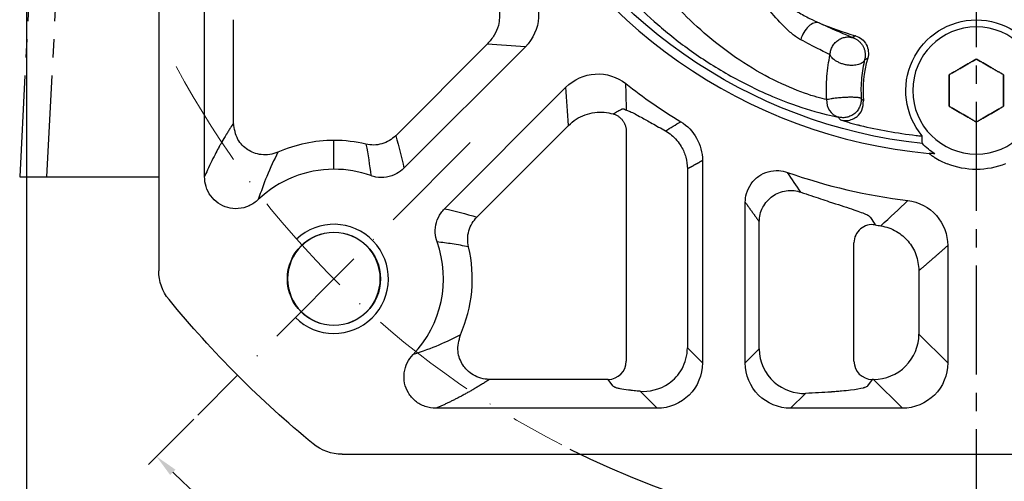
# Model space of a CAD drawing. Header units: millimetres. Extents: x 0 to 1136, y 0 to 802.
# Tile 3 of 19: x 67 to 175, y 384 to 435. Entities that reach past the tile are written whole.
import ezdxf

# ---------------------------------------------------------------- set-up
doc = ezdxf.new("R2010")
doc.units = ezdxf.units.MM
doc.linetypes.add('ACAD_ISO10W100', pattern=[18, 12, -3, 0, -3])
doc.linetypes.add('点画线', pattern=[18, 12, -2, 2, -2])
for name, color, linetype in [('6文字层', 3, 'Continuous'), ('7中心线层', 7, '点画线'), ('标注线', 7, 'Continuous')]:
    doc.layers.add(name, color=color, linetype=linetype)
for name, color, linetype, lineweight in [('中心线层', 7, 'ACAD_ISO10W100', 0), ('图框_外框线', 7, 'Continuous', 18), ('尺寸线', 7, 'Continuous', 25), ('粗实线', 7, 'Continuous', 40), ('细实线', 211, 'Continuous', 18)]:
    doc.layers.add(name, color=color, linetype=linetype, lineweight=lineweight)
doc.styles.add('工程字', font='gbenor.shx', dxfattribs={"bigfont": 'gbcbig.shx'})
doc.dimstyles.new('DIMSTYLE_17', dxfattribs={"dimtxt": 8, "dimasz": 12, "dimexe": 0.18, "dimexo": 1, "dimgap": 1, "dimtad": 1, "dimtih": 1, "dimtoh": 1, "dimdec": 3, "dimdsep": 46, "dimtxsty": 'Standard', "dimblk": '_FILLED', "dimblk1": '_FILLED', "dimblk2": '_FILLED', "dimcen": 0.09, "dimadec": 0, "dimazin": 0, "dimtol": 1, "dimtp": 0.1, "dimtm": 0.1, "dimtfac": 0.7, "dimtdec": 3, "dimtofl": 0, "dimtmove": 0, "dimatfit": 3, "dimldrblk": '_FILLED', "dimfxl": 1, "dimtolj": 1, "dimarcsym": 0})
doc.dimstyles.new('ISO-25', dxfattribs={"dimtxt": 2.5, "dimasz": 2.5, "dimexe": 1.25, "dimexo": 0.625, "dimtad": 1, "dimtxsty": 'Standard', "dimcen": 2.5, "dimadec": 0, "dimazin": 0, "dimtfac": 1, "dimtmove": 0, "dimatfit": 3, "dimfxl": 1, "dimarcsym": 0})
doc.dimstyles.new('ISO-25-1', dxfattribs={"dimtxt": 11, "dimasz": 5, "dimexe": 1.25, "dimexo": 1, "dimgap": 2, "dimtad": 1, "dimtoh": 1, "dimtxsty": '工程字', "dimcen": 2, "dimadec": 0, "dimazin": 0, "dimtfac": 1, "dimtmove": 0, "dimatfit": 3, "dimfxl": 1, "dimarcsym": 0})

# ---------------------------------------------------------------- blocks, each defined once
blk = doc.blocks.new('*D101')
at = {"layer": '6文字层', "color": 0, "lineweight": -2}
for p, q in [((172.11, 474.9), (172.11, 478.9)), ((170.11, 476.9), (174.11, 476.9)), ((212.84, 343.12), (202.69, 376.45)), ((235.66, 343.12), (212.84, 343.12))]:
    blk.add_line(p, q, dxfattribs=at)
blk.add_arc((172.11, 476.9), 100, 243.4233, 287.6487, dxfattribs=at)
at = {"layer": '6文字层', "color": 0}
blk.add_solid([(203.49, 376.7), (201.89, 376.21), (201.23, 381.24)], dxfattribs=at)
at = {"layer": 'Defpoints', "color": 0}
for p in [(142.99, 572.57), (201.23, 381.24)]:
    blk.add_point(p, dxfattribs=at)
at = {"layer": '6文字层', "color": 0, "insert": (227.22, 347.87), "char_height": 7.5, "attachment_point": 5, "style": '工程字'}
blk.add_mtext('∅200', dxfattribs=at)
blk = doc.blocks.new('*D102')
at = {"layer": '6文字层', "color": 0, "lineweight": -2}
for p, q in [((85.97, 390.76), (80.99, 385.78)), ((172.11, 377.03), (172.11, 348.04))]:
    blk.add_line(p, q, dxfattribs=at)
blk.add_arc((172.11, 476.9), 127.61, 226.1225, 268.8775, dxfattribs=at)
at = {"layer": '6文字层', "color": 0}
for points in [[(83.95, 385.21), (83.37, 384.62), (81.87, 386.66)], [(169.61, 348.9), (169.61, 349.73), (172.11, 349.29)]]:
    blk.add_solid(points, dxfattribs=at)
at = {"layer": 'Defpoints', "color": 0}
for p in [(172.11, 576.15), (116.39, 421.18), (86.41, 391.2), (172.11, 377.65), (108.3, 366.38)]:
    blk.add_point(p, dxfattribs=at)
at = {"layer": '6文字层', "color": 0, "insert": (125.09, 363.39), "char_height": 7.5, "attachment_point": 5, "rotation": 337.5}
blk.add_mtext('45%%d', dxfattribs=at)
blk = doc.blocks.new('_FILLED')
at = {"color": 0, "linetype": 'ByBlock'}
blk.add_solid([(0, 0), (-1, 0.133), (-1, -0.133)], dxfattribs=at)
blk = doc.blocks.new('*D103')
at = {"layer": '6文字层', "color": 0, "lineweight": -2}
for p, q in [((282.04, 576.57), (261.75, 558.18)), ((307.02, 576.57), (282.04, 576.57)), ((172.02, 476.9), (172.2, 476.9)), ((172.11, 476.81), (172.11, 476.99))]:
    blk.add_line(p, q, dxfattribs=at)
at = {"layer": 'Defpoints', "color": 0}
for p in [(257.31, 554.15), (86.91, 399.66)]:
    blk.add_point(p, dxfattribs=at)
at = {"layer": '6文字层', "color": 0, "lineweight": -2, "xscale": 6, "yscale": 6, "zscale": 6, "rotation": 222.1976206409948}
blk.add_blockref('_FILLED', (257.31, 554.15), dxfattribs=at)
at = {"layer": '6文字层', "color": 0, "lineweight": 25, "insert": (295.42, 582.72), "char_height": 7.5, "attachment_point": 5, "style": '工程字'}
blk.add_mtext('\\A1;\\A1;{\\H1.375x;∅230}', dxfattribs=at)

msp = doc.modelspace()

# ---------------------------------------------------------------- linework, layer by layer
at = {"layer": '7中心线层'}
for p, q in [((172.1101, 377.653), (172.1101, 576.1485)), ((72.9213, 536.4021), (66.8118, 417.3994)), ((75.8867, 536.4021), (69.7772, 417.3994))]:
    msp.add_line(p, q, dxfattribs=at)
at = {"layer": '中心线层', "color": 0, "lineweight": 15}
msp.add_line((116.3874, 421.178), (86.4115, 391.2021), dxfattribs=at)
msp.add_arc((172.1101, 476.9008), 100, 208.275507, 242.850362, dxfattribs=at)
at = {"layer": '图框_外框线', "color": 3, "lineweight": 25}
msp.add_lwpolyline([(67.5431, 13.5086), (1121.2159, 13.5086), (1121.2159, 788.9037), (67.5431, 788.9037)], close=True, dxfattribs=at)
at = {"layer": '尺寸线'}
for p, q in [((87.1658, 417.4294), (87.1658, 436.8654)), ((90.3365, 423.3082), (90.3365, 434.6908)), ((118.2796, 432.0141), (108.1972, 421.9316)), ((122.4679, 431.7184), (109.1083, 418.3588)), ((113.5681, 413.899), (126.9277, 427.2586)), ((117.141, 412.9879), (127.2234, 423.0703)), ((133.5805, 422.4182), (133.5805, 397.1223)), ((101.3994, 418.2458), (101.3994, 421.4165)), ((141.9625, 419.2151), (141.9625, 396.9443)), ((140.304, 418.2908), (140.304, 398.6028)), ((146.6754, 396.9443), (146.6754, 414.6053)), ((148.2106, 398.4796), (148.2106, 412.4733)), ((158.6397, 397.1223), (158.6397, 410.1582)), ((168.959, 409.8494), (168.959, 396.9443)), ((165.7883, 407.0968), (165.7883, 400.115)), ((165.7883, 400.115), (168.959, 396.9443)), ((140.304, 398.6028), (141.9625, 396.9443)), ((146.6754, 396.9443), (148.2106, 398.4796)), ((131.5833, 395.1271), (118.5176, 395.1271)), ((132.1102, 394.4241), (131.5833, 395.1271)), ((160.6369, 395.1271), (160.11, 394.4241)), ((160.8005, 395.1271), (160.6369, 395.1271)), ((163.9712, 391.9565), (160.8005, 395.1271)), ((136.9747, 391.9565), (135.1087, 393.8224)), ((153.2944, 393.5876), (151.6632, 391.9565)), ((136.9747, 391.9565), (112.6384, 391.9565)), ((163.9712, 391.9565), (151.6632, 391.9565))]:
    msp.add_line(p, q, dxfattribs=at)
at = {"layer": '尺寸线', "extrusion": (0, 0, -1)}
for centre, radius, start, end in [((-172.1101, 476.9008), 56.1495, 276.074013, 333.925981), ((-172.1101, 426.9008), 7.7689, 320.030892, 90), ((-172.1101, 426.9008), 7.7689, 90, 219.969103), ((-172.1101, 426.9008), 8.327, 303.198608, 315.520882)]:
    msp.add_arc(centre, radius, start, end, dxfattribs=at)
at = {"layer": '尺寸线'}
for centre, radius, start, end in [((172.1101, 476.9008), 45.9459, 247.866697, 253.174509), ((172.1101, 426.9008), 12.4759, 163.505729, 185.168534), ((172.1101, 476.9008), 62.5557, 231.922965, 238.655052), ((172.1101, 476.9008), 55.3372, 256.618356, 263.116866), ((101.3994, 406.1901), 15.2264, 90, 113.860061), ((101.3994, 406.1901), 15.2264, 76.627919, 90), ((101.3994, 406.1901), 12.0557, 90, 133.706872), ((101.3994, 406.1901), 12.0557, 70.303179, 90), ((172.1101, 476.9008), 62.5557, 250.595478, 263.079123), ((172.1101, 476.9008), 65.7264, 260.246095, 260.796965), ((101.3994, 406.1901), 5.1, 90, 270), ((101.3994, 406.1901), 5.1, 270, 90), ((101.3994, 406.1901), 12.0557, 316.295697, 19.696814), ((101.3994, 406.1901), 15.2264, 336.139919, 13.372071)]:
    msp.add_arc(centre, radius, start, end, dxfattribs=at)
for centre, major_axis, ratio, start_param, end_param in [((154.0469, 432.4905), (0.8256, 1.8216), 0.59926623, 0.06542167, 1.83600601), ((157.441, 425.9079), (0.3363, 1.9715), 0.90413139, 1.72383658, 3.01879061), ((160.6369, 410.1582), (1.6727, 1.0963), 0.99546089, 0.82265619, 2.55933382), ((131.5833, 397.1223), (1.6004, 1.1995), 0.99620356, 4.07105403, 5.63819958), ((160.6369, 397.1223), (1.6004, -1.1995), 0.99620356, 3.78657838, 5.35372393)]:
    msp.add_ellipse(centre, major_axis=major_axis, ratio=ratio, start_param=start_param, end_param=end_param, dxfattribs=at)
for points, knots in [([(155.6281, 425.9079), (155.0393, 426.0275), (154.1919, 426.2577), (152.1714, 426.9771), (150.9944, 427.4706), (148.5622, 428.6917), (147.2905, 429.4282), (144.8517, 431.0494), (143.6645, 431.9459), (141.4781, 433.791), (140.4595, 434.7555), (138.6638, 436.6242), (137.8613, 437.5554), (136.5713, 439.1908), (136.0681, 439.914), (135.7324, 440.4869), (135.6778, 440.5911), (135.6454, 440.6683)], [0, 0, 0, 0, 0.13723004, 0.13723004, 0.27446008, 0.27446008, 0.41169012, 0.41169012, 0.54892015, 0.54892015, 0.68615019, 0.68615019, 0.82338023, 0.82338023, 0.96061027, 0.96061027, 1, 1, 1, 1]), ([(146.1101, 440.2366), (146.9469, 439.5266), (148.2951, 438.3827), (150.438, 436.8253), (152.1469, 435.7163), (153.6699, 434.8555), (154.4522, 434.4989), (154.7994, 434.3406)], [0, 0, 0, 0, 0.3103448, 0.50002332, 0.75013893, 0.8891038, 1, 1, 1, 1]), ([(152.7768, 432.4905), (152.6223, 432.5808), (152.3023, 432.7679), (151.6746, 433.2477), (150.6124, 434.2346), (149.1828, 435.87), (147.5829, 437.9947), (146.6013, 439.489), (146.1101, 440.2366)], [0, 0, 0, 0, 0.06067956, 0.1256159, 0.25082118, 0.49978375, 0.74972479, 1, 1, 1, 1]), ([(132.3666, 439.3719), (132.226, 439.4643), (132.1545, 439.4831), (132.1521, 439.3655), (132.2381, 439.2096), (132.7249, 438.52), (133.3485, 437.7715), (134.9453, 436.0782), (135.9379, 435.1135), (138.1579, 433.1774), (139.4166, 432.1779), (142.1178, 430.2653), (143.5843, 429.3357), (146.5961, 427.6539), (148.1664, 426.8895), (151.1693, 425.6207), (152.6223, 425.1073), (155.1164, 424.3569), (156.1624, 424.1155), (156.8889, 423.9885)], [0, 0, 0, 0, 0.05662819, 0.05662819, 0.11951965, 0.11951965, 0.24530255, 0.24530255, 0.37108546, 0.37108546, 0.49686837, 0.49686837, 0.62265128, 0.62265128, 0.74843418, 0.74843418, 0.87421709, 0.87421709, 1, 1, 1, 1]), ([(116.1801, 438.5825), (116.4818, 438.5584), (117.0742, 438.5112), (117.875, 438.1709), (118.5177, 437.7085), (119.1896, 436.9573), (119.7717, 435.706), (119.5999, 434.6204), (119.5095, 434.0489)], [0, 0, 0, 0, 0.13920522, 0.27341385, 0.39593505, 0.5019763, 0.73779974, 1, 1, 1, 1]), ([(122.8673, 438.3214), (123.6176, 437.3633), (123.9976, 436.1514), (123.8522, 433.7385), (123.3282, 432.579), (122.4679, 431.7184)], [0, 0, 0, 0, 0.5, 0.5, 1, 1, 1, 1]), ([(119.5095, 434.0489), (119.3719, 433.686), (119.0864, 432.9331), (118.555, 432.3277), (118.2796, 432.0141)], [0, 0, 0, 0, 0.48196769, 1, 1, 1, 1]), ([(154.7994, 434.3406), (155.1974, 434.1619), (155.9955, 433.8038), (157.0031, 433.3709), (157.8644, 433.0026), (158.2686, 432.8188), (158.4702, 432.7271)], [0, 0, 0, 0, 0.25001996, 0.50131421, 0.75128651, 1, 1, 1, 1]), ([(155.9975, 430.8188), (155.8197, 430.9139), (155.4608, 431.1059), (154.7053, 431.4892), (153.8175, 431.9383), (153.1237, 432.3064), (152.7768, 432.4905)], [0, 0, 0, 0, 0.24522029, 0.49508215, 0.7475037, 1, 1, 1, 1]), ([(158.8107, 432.9217), (159.3105, 432.7713), (159.7461, 432.4158), (160.239, 431.501), (160.2965, 430.9432), (160.1476, 430.4429)], [0, 0, 0, 0, 0.5, 0.5, 1, 1, 1, 1]), ([(155.627, 425.9079), (155.6127, 426.3355), (155.5844, 427.1847), (155.6498, 428.4584), (155.7864, 429.6943), (155.9275, 430.4459), (155.9975, 430.8188)], [0, 0, 0, 0, 0.25209236, 0.50073098, 0.75228368, 1, 1, 1, 1]), ([(159.8065, 430.2886), (159.7392, 429.9796), (159.6052, 429.3638), (159.4631, 428.2951), (159.3918, 427.1725), (159.4197, 426.4202), (159.4337, 426.0428)], [0, 0, 0, 0, 0.25089741, 0.50012556, 0.74924052, 1, 1, 1, 1]), ([(126.9277, 427.2586), (127.7883, 428.1189), (128.9455, 428.6422), (131.3584, 428.7887), (132.5727, 428.4082), (133.5307, 427.658)], [0, 0, 0, 0, 0.5, 0.5, 1, 1, 1, 1]), ([(132.1388, 424.3319), (132.3045, 424.4395), (132.6135, 424.6403), (132.922, 424.7794), (133.0651, 424.8438)], [0, 0, 0, 0, 0.53617405, 1, 1, 1, 1]), ([(133.0651, 424.8438), (133.0943, 424.8759), (133.1516, 424.939), (133.4654, 424.8117), (133.6195, 424.7492)], [0, 0, 0, 0, 0.50876815, 1, 1, 1, 1]), ([(157.1556, 423.6741), (157.3878, 423.6331), (157.8387, 423.5535), (158.4783, 423.7219), (159.0802, 424.0895), (159.6262, 424.7724), (159.6644, 425.4248), (159.6849, 425.7769)], [0, 0, 0, 0, 0.18232579, 0.35410361, 0.50108323, 0.73068955, 1, 1, 1, 1]), ([(127.2234, 423.0703), (127.4941, 423.3083), (128.0405, 423.7885), (129.034, 424.2644), (130.0881, 424.521), (131.1458, 424.5574), (131.8141, 424.4056), (132.1388, 424.3319)], [0, 0, 0, 0, 0.2028058, 0.40931065, 0.61424831, 0.81254277, 1, 1, 1, 1]), ([(133.6195, 424.7492), (133.7383, 424.7038), (133.9765, 424.6128), (134.5225, 424.3381), (135.3037, 423.9168), (136.3894, 423.3067), (137.3862, 422.7507), (137.8909, 422.4693)], [0, 0, 0, 0, 0.16523648, 0.33155318, 0.50149314, 0.74763429, 1, 1, 1, 1]), ([(90.3365, 423.3082), (90.2459, 423.1692), (90.1345, 422.9971), (89.9358, 422.6845), (89.8643, 422.5712), (89.7493, 422.3866), (89.6898, 422.2907), (89.617, 422.1721), (89.5797, 422.1112), (89.5636, 422.0847), (89.5528, 422.0669), (89.5475, 422.0583), (89.3627, 421.7545), (89.2069, 421.4897), (89.0085, 421.1453), (88.9483, 421.0393), (88.8667, 420.8943), (88.8281, 420.8253), (88.7869, 420.7511), (88.7672, 420.7157), (88.759, 420.7008), (88.7536, 420.691), (88.751, 420.6863), (88.6594, 420.5202), (88.5489, 420.3169), (88.2848, 419.8144), (88.1312, 419.5154), (87.6056, 418.4408), (87.3425, 417.8426), (87.1658, 417.4294)], [0, 0, 0, 0, 0.125, 0.125, 0.1875, 0.1875, 0.21875, 0.234375, 0.2421875, 0.24609375, 0.24609375, 0.25, 0.25, 0.375, 0.375, 0.4375, 0.4375, 0.46875, 0.484375, 0.4921875, 0.49609375, 0.49609375, 0.5, 0.5, 0.625, 0.625, 0.75, 0.75, 1, 1, 1, 1]), ([(95.2403, 420.1152), (94.9401, 420.0112), (94.3474, 419.8059), (93.4249, 419.8114), (92.6063, 420.0138), (91.6684, 420.4947), (90.6235, 421.5278), (90.4373, 422.6826), (90.3365, 423.3082)], [0, 0, 0, 0, 0.13774466, 0.27201545, 0.39525311, 0.50182624, 0.73006918, 1, 1, 1, 1]), ([(157.1556, 423.6741), (157.3186, 423.6232), (157.644, 423.5215), (158.1559, 423.3669), (158.6218, 423.2359), (158.9634, 423.1489), (159.1376, 423.1057), (159.2217, 423.0855), (159.2682, 423.0741), (159.2912, 423.0691), (159.3026, 423.0667)], [0, 0, 0, 0, 0.2524629, 0.5041972, 0.75158195, 0.88040594, 0.94162232, 0.97128181, 0.98585646, 1, 1, 1, 1]), ([(108.1972, 421.9316), (107.9758, 421.7407), (107.5256, 421.3524), (106.6887, 421.0096), (105.7964, 420.8626), (105.2095, 420.9572), (104.9209, 421.0037)], [0, 0, 0, 0, 0.24593702, 0.50001454, 0.75408478, 1, 1, 1, 1]), ([(137.8909, 422.4693), (138.1187, 422.3213), (138.5711, 422.0277), (139.1613, 421.4382), (139.7321, 420.6423), (140.2021, 419.586), (140.2702, 418.7203), (140.304, 418.2908)], [0, 0, 0, 0, 0.17013387, 0.3377808, 0.50202863, 0.75292098, 1, 1, 1, 1]), ([(165.4782, 421.9624), (165.5807, 421.95), (165.6849, 421.9386), (165.8506, 421.9227), (165.9174, 421.917), (166.0182, 421.9098), (166.0571, 421.9076), (166.1119, 421.9058), (166.1313, 421.9058), (166.1435, 421.9068), (166.1485, 421.9087), (166.1597, 421.9026), (166.156, 421.9097)], [0, 0, 0, 0, 0.33955843, 0.33955843, 0.58034385, 0.58034385, 0.75624081, 0.75624081, 0.89660671, 0.89660671, 0.89660671, 1, 1, 1, 1]), ([(95.2403, 420.1152), (94.8161, 419.2705), (94.0461, 417.7372), (93.3721, 415.7827), (93.0694, 414.9048)], [0, 0, 0, 0, 0.55089175, 1, 1, 1, 1]), ([(109.1083, 418.3588), (108.8726, 418.1228), (108.6004, 417.9188), (107.9635, 417.5714), (107.5819, 417.4409), (106.8113, 417.3171), (106.4118, 417.3209), (106.0293, 417.3893), (105.8369, 417.4237), (105.6467, 417.4744), (105.4627, 417.5404)], [0, 0, 0, 0, 0.25429948, 0.25429948, 0.55446921, 0.55446921, 0.85193512, 0.85193512, 0.85193512, 1, 1, 1, 1]), ([(93.0692, 414.9049), (92.7751, 414.622), (92.4287, 414.3855), (91.687, 414.0476), (91.2806, 413.9415), (90.4837, 413.8805), (90.082, 413.9189), (89.3361, 414.1243), (88.9802, 414.2903), (88.3506, 414.7253), (88.0687, 415.0009), (87.6184, 415.6195), (87.4434, 415.9703), (87.22, 416.6869), (87.1645, 417.0602), (87.1658, 417.4294)], [0, 0, 0, 0, 0.1500094, 0.1500094, 0.29987907, 0.29987907, 0.44372634, 0.44372634, 0.5838217, 0.5838217, 0.72449401, 0.72449401, 0.86466604, 0.86466604, 1, 1, 1, 1]), ([(146.6754, 414.6053), (146.6747, 414.932), (146.7197, 415.2619), (146.9166, 415.9578), (147.0927, 416.3261), (147.5488, 416.9661), (147.8329, 417.2483), (148.4682, 417.695), (148.8278, 417.8662), (149.5727, 418.0768), (149.9681, 418.1191), (150.6844, 418.0765), (151.015, 418.0091), (151.3268, 417.8984)], [0, 0, 0, 0, 0.14689078, 0.14689078, 0.32604596, 0.32604596, 0.50178143, 0.50178143, 0.67657597, 0.67657597, 0.85118314, 0.85118314, 1, 1, 1, 1]), ([(148.2106, 412.4733), (148.2301, 412.7431), (148.2696, 413.292), (148.5749, 414.0723), (149.0464, 414.7598), (149.6561, 415.3004), (150.3784, 415.6914), (151.1844, 415.9043), (152.0261, 415.9308), (152.5541, 415.7938), (152.8076, 415.728)], [0, 0, 0, 0, 0.12259551, 0.24942132, 0.37663186, 0.50030565, 0.61848443, 0.75007321, 0.87999486, 1, 1, 1, 1]), ([(152.8076, 415.728), (153.1769, 415.5993), (153.9146, 415.3421), (154.9553, 414.993), (156.5777, 414.4592), (158.5159, 413.8419), (159.818, 413.3709), (160.3822, 413.0838), (160.4389, 412.9801), (160.4672, 412.9283)], [0, 0, 0, 0, 0.08345042, 0.16669945, 0.25047568, 0.49921752, 0.74856734, 0.8744375, 1, 1, 1, 1]), ([(164.5722, 414.8009), (165.776, 414.6545), (166.9224, 414.0506), (168.5059, 412.257), (168.9587, 411.0619), (168.959, 409.8494)], [0, 0, 0, 0, 0.5, 0.5, 1, 1, 1, 1]), ([(112.7497, 410.2534), (112.6372, 410.5673), (112.569, 410.9007), (112.5272, 411.6248), (112.5723, 412.0256), (112.7897, 412.7751), (112.9638, 413.1346), (113.1891, 413.4511), (113.3025, 413.6104), (113.4297, 413.7608), (113.5681, 413.899)], [0, 0, 0, 0, 0.25430005, 0.25430005, 0.55444306, 0.55444306, 0.85184666, 0.85184666, 0.85184666, 1, 1, 1, 1]), ([(116.213, 409.7116), (116.1665, 410.0002), (116.0719, 410.5871), (116.2189, 411.4794), (116.5617, 412.3163), (116.95, 412.7665), (117.141, 412.9879)], [0, 0, 0, 0, 0.24591522, 0.49998547, 0.75406299, 1, 1, 1, 1]), ([(161.5982, 412.0204), (161.8974, 411.955), (162.4915, 411.8251), (163.3068, 411.435), (164.0188, 410.9363), (164.8157, 410.1383), (165.5981, 408.8754), (165.7234, 407.7037), (165.7883, 407.0968)], [0, 0, 0, 0, 0.13074191, 0.25959256, 0.3838006, 0.50102848, 0.74151952, 1, 1, 1, 1]), ([(116.213, 409.7116), (115.6166, 409.8232), (114.4735, 410.0372), (113.3074, 410.1834), (112.7497, 410.2534)], [0, 0, 0, 0, 0.52174704, 1, 1, 1, 1]), ([(118.5176, 395.1271), (118.2005, 395.1536), (117.5747, 395.2057), (116.7327, 395.5847), (116.0662, 396.1015), (115.4034, 396.921), (114.8668, 398.2881), (115.1637, 399.4187), (115.3245, 400.0309)], [0, 0, 0, 0, 0.13795491, 0.27235107, 0.39560859, 0.50209029, 0.73039993, 1, 1, 1, 1]), ([(160.8005, 395.1271), (162.1097, 395.1297), (163.4022, 395.6679), (165.2476, 397.5133), (165.7858, 398.8058), (165.7883, 400.115)], [0, 0, 0, 0, 0.5, 0.5, 1, 1, 1, 1]), ([(112.6383, 391.9565), (112.2303, 391.9551), (111.8166, 392.0234), (111.0471, 392.2916), (110.6801, 392.4956), (110.0617, 393.0019), (109.7978, 393.3072), (109.4001, 393.9712), (109.2574, 394.3372), (109.1027, 395.0868), (109.0893, 395.4808), (109.1912, 396.239), (109.307, 396.6133), (109.6406, 397.2857), (109.8585, 397.5942), (110.1147, 397.8603)], [0, 0, 0, 0, 0.14997439, 0.14997439, 0.29981265, 0.29981265, 0.44367487, 0.44367487, 0.58382518, 0.58382518, 0.7244839, 0.7244839, 0.86459376, 0.86459376, 1, 1, 1, 1]), ([(135.1087, 393.8224), (136.051, 393.772), (137.2187, 393.9609), (138.8271, 395.096), (139.3439, 395.6341), (140.0852, 396.9811), (140.3024, 397.7888), (140.304, 398.6028)], [0, 0, 0, 0, 0.5, 0.5, 0.75, 0.75, 1, 1, 1, 1]), ([(148.2106, 398.4796), (148.2133, 397.0822), (148.8533, 395.7178), (150.8479, 393.9485), (152.1382, 393.5603), (153.2944, 393.5876)], [0, 0, 0, 0, 0.5, 0.5, 1, 1, 1, 1]), ([(141.9625, 396.9443), (141.9619, 395.626), (141.4283, 394.3349), (139.5878, 392.4928), (138.2929, 391.957), (136.9747, 391.9565)], [0, 0, 0, 0, 0.5, 0.5, 1, 1, 1, 1]), ([(151.6632, 391.9565), (150.3456, 391.957), (149.0552, 392.49), (147.2133, 394.3288), (146.6759, 395.6267), (146.6754, 396.9443)], [0, 0, 0, 0, 0.5, 0.5, 1, 1, 1, 1]), ([(168.959, 396.9443), (168.9585, 395.626), (168.4249, 394.3349), (166.5843, 392.4928), (165.2895, 391.957), (163.9712, 391.9565)], [0, 0, 0, 0, 0.5, 0.5, 1, 1, 1, 1]), ([(135.1087, 393.8224), (134.8707, 393.8436), (134.5335, 393.8762), (134.1746, 393.9159), (134.0282, 393.9332), (133.9323, 393.9449), (133.8857, 393.9507), (133.4632, 394.0045), (133.1467, 394.0542), (132.7615, 394.1315), (132.5925, 394.1705), (132.4366, 394.2169), (132.3787, 394.2369), (132.342, 394.2503), (132.3244, 394.2571), (132.1792, 394.3168), (132.1132, 394.3702), (132.1102, 394.4241)], [0, 0, 0, 0, 0.125, 0.1875, 0.21875, 0.21875, 0.25, 0.25, 0.5, 0.5, 0.625, 0.6875, 0.71875, 0.71875, 0.75, 0.75, 1, 1, 1, 1]), ([(160.11, 394.4241), (160.1077, 394.3826), (160.0487, 394.321), (159.8826, 394.2499), (159.7753, 394.2146), (159.7156, 394.197), (159.6887, 394.1895), (159.6704, 394.1845), (159.6615, 394.182), (159.3407, 394.0965), (158.8811, 394.0177), (157.9706, 393.906), (157.4675, 393.8526), (156.7969, 393.7948), (156.4406, 393.767), (156.2573, 393.7534), (156.1776, 393.7476), (156.1242, 393.7437), (156.0964, 393.7418), (155.2374, 393.6809), (154.3121, 393.6302), (153.2944, 393.5876)], [0, 0, 0, 0, 0.125, 0.1875, 0.21875, 0.234375, 0.2421875, 0.2421875, 0.25, 0.25, 0.5, 0.5, 0.625, 0.6875, 0.71875, 0.734375, 0.7421875, 0.7421875, 0.75, 0.75, 1, 1, 1, 1])]:
    msp.add_open_spline(points, degree=3, knots=knots, dxfattribs=at)
for points, weights, degree in [([(155.9976, 430.8188), (156.1326, 433.397), (158.4702, 432.7271)], [1, 0.608346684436, 1], 2), ([(158.8107, 432.9217), (158.6963, 432.8568), (158.5828, 432.792), (158.4702, 432.7271)], [0.999999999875, 0.999999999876, 0.999999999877, 0.999999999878], 3), ([(158.4702, 432.7271), (159.8735, 432.2897), (159.8768, 430.8188)], [1, 0.770628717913, 0.915495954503], 2), ([(159.8065, 430.2886), (158.2618, 426.0414), (155.9976, 430.8188)], [1, 0.235566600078, 1], 2), ([(159.8768, 430.8188), (159.8774, 430.5488), (159.8065, 430.2886)], [0.915495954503, 0.948207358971, 1], 2), ([(155.6281, 425.9079), (158.9524, 427.0419), (159.4337, 426.0428)], [1, 0.243858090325, 1], 2), ([(159.4337, 426.0428), (159.438, 425.9755), (159.4378, 425.9079)], [1, 0.98274395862, 0.966891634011], 2), ([(159.4378, 425.9079), (159.427, 423.2691), (156.8889, 423.9885)], [0.966891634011, 0.592995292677, 1], 2), ([(132.1388, 424.3319), (133.5748, 423.9111), (133.5805, 422.4182)], [1, 0.800584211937, 1], 2), ([(140.304, 418.2908), (140.8568, 418.5965), (141.4096, 418.9045), (141.9625, 419.2151)], [0.999999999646, 0.999999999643, 0.99999999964, 0.999999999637], 3), ([(146.6754, 414.6053), (147.187, 413.8826), (147.6988, 413.1723), (148.2106, 412.4733)], [0.999999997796, 0.999999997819, 0.999999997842, 0.999999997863], 3), ([(165.7883, 407.0968), (166.8453, 407.9963), (167.9022, 408.9131), (168.959, 409.8494)], [0.999999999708, 0.999999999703, 0.999999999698, 0.999999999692], 3)]:
    msp.add_rational_spline(points, weights, degree=degree, dxfattribs=at)
for points, degree in [([(122.4679, 431.7184), (121.0869, 431.8019), (119.6908, 431.9005), (118.2796, 432.0141)], 3), ([(160.1476, 430.4429), (160.0346, 430.3923), (159.9209, 430.3409), (159.8065, 430.2886)], 3), ([(172.1101, 430.3658), (169.1101, 428.6337)], 1), ([(169.1101, 428.6337), (172.1101, 430.3658)], 1), ([(175.1101, 428.6337), (172.1101, 430.3658)], 1), ([(172.1101, 430.3658), (175.1101, 428.6337)], 1), ([(169.1101, 428.6337), (169.1101, 425.1679)], 1), ([(169.1101, 425.1679), (169.1101, 428.6337)], 1), ([(175.1101, 425.1679), (175.1101, 428.6337)], 1), ([(175.1101, 428.6337), (175.1101, 425.1679)], 1), ([(127.2234, 423.0703), (127.1098, 424.4814), (127.0112, 425.8775), (126.9277, 427.2586)], 3), ([(133.6195, 424.7492), (133.5825, 425.7136), (133.5527, 426.6831), (133.5307, 427.658)], 3), ([(159.6849, 425.7769), (159.6001, 425.8653), (159.5164, 425.9539), (159.4337, 426.0428)], 3), ([(169.1101, 425.1679), (172.1101, 423.4358)], 1), ([(172.1101, 423.4358), (169.1101, 425.1679)], 1), ([(172.1101, 423.4358), (175.1101, 425.1679)], 1), ([(175.1101, 425.1679), (172.1101, 423.4358)], 1), ([(156.8889, 423.9885), (156.9765, 423.8837), (157.0654, 423.7789), (157.1556, 423.6741)], 3), ([(137.8909, 422.4693), (138.4574, 422.8056), (139.0169, 423.1409), (139.5693, 423.475)], 3), ([(139.5693, 423.475), (141.0376, 422.581), (141.9627, 420.9342), (141.9625, 419.2151)], 3), ([(108.1972, 421.9316), (108.5478, 420.6938), (108.8515, 419.5028), (109.1083, 418.3588)], 3), ([(166.1687, 421.0665), (166.152, 421.349), (166.148, 421.6303), (166.1561, 421.9102)], 3), ([(104.9209, 421.0037), (105.1437, 419.8642), (105.3303, 418.7102), (105.4627, 417.5404)], 3), ([(167.5507, 419.9329), (167.3429, 419.9507), (167.1351, 419.9685), (166.9273, 419.9863)], 3), ([(152.8076, 415.728), (152.3131, 416.4399), (151.8195, 417.163), (151.3268, 417.8984)], 3), ([(161.5982, 412.0204), (162.617, 412.9525), (163.6084, 413.8795), (164.5722, 414.8009)], 3), ([(113.5681, 413.899), (114.7121, 413.6422), (115.9031, 413.3385), (117.141, 412.9879)], 3), ([(160.4672, 412.9283), (160.6353, 412.661), (160.8046, 412.3931), (160.9749, 412.1245)], 3), ([(115.3245, 400.0309), (113.8201, 399.2489), (112.1946, 398.5128), (110.1147, 397.8603)], 3), ([(118.5176, 395.1271), (115.5777, 393.2129), (112.6384, 391.9564)], 2)]:
    msp.add_open_spline(points, degree=degree, dxfattribs=at)
at = {"layer": '标注线'}
msp.add_line((66.8118, 417.3994), (82.1101, 417.3994), dxfattribs=at)
at = {"layer": '粗实线', "color": 0, "lineweight": 30}
for p, q in [((82.1101, 546.7225), (82.1101, 407.079)), ((102.2884, 386.9008), (241.9318, 386.9008))]:
    msp.add_line(p, q, dxfattribs=at)
msp.add_circle((101.3994, 406.1901), 5.125, dxfattribs=at)
for centre, radius, start, end in [((172.1101, 476.9008), 57.15, 205.203154, 264.796853), ((172.1101, 426.9008), 7, 90, 270), ((172.1101, 426.9008), 7, 270, 90)]:
    msp.add_arc(centre, radius, start, end, dxfattribs=at)
at = {"layer": '粗实线', "color": 0, "lineweight": 30, "extrusion": (0, 0, -1)}
for centre, radius, start, end in [((-172.1101, 426.9008), 8.6762, 270, 291.697775), ((-172.1101, 426.9008), 8.6762, 248.302219, 270), ((-172.1101, 476.9008), 115, 309.40029, 320.59971)]:
    msp.add_arc(centre, radius, start, end, dxfattribs=at)
at = {"layer": '粗实线', "color": 0, "lineweight": 30}
msp.add_open_spline([(166.9276, 419.9862), (166.92, 419.9884), (166.9279, 419.9805), (166.9525, 419.9571), (166.9727, 419.9397), (167.037, 419.887), (167.0892, 419.8465), (167.2423, 419.7329), (167.3554, 419.654), (167.7022, 419.4277), (167.9575, 419.28), (168.4401, 419.0354), (168.6695, 418.932), (168.9024, 418.8393)], degree=3, knots=[0, 0, 0, 0, 0.06599915, 0.06599915, 0.13159459, 0.13159459, 0.23307734, 0.23307734, 0.40019083, 0.40019083, 0.72453243, 0.72453243, 1, 1, 1, 1], dxfattribs=at)
for points in [[(83.2461, 403.9063), (82.5145, 404.797), (82.1101, 405.9264), (82.1101, 407.079)], [(102.2884, 386.9008), (101.1357, 386.9008), (100.0063, 387.3051), (99.1156, 388.0368)]]:
    msp.add_open_spline(points, degree=3, dxfattribs=at)
at = {"layer": '细实线', "color": 0, "lineweight": -2}
msp.add_arc((101.3994, 406.1901), 6, 224.999945, 133.280872, dxfattribs=at)

# ---------------------------------------------------------------- dimensions: what is measured, and where the dimension line sits
at = {"layer": '6文字层', "lineweight": 25}
dim = msp.add_diameter_dim_2p(p1=(86.9143, 399.6564), p2=(257.3058, 554.1451), text='\\A1;{\\H1.375x;<>}', dimstyle='DIMSTYLE_17', override={"dimtxt": 7.5, "dimasz": 6, "dimgap": 1, "dimtxsty": '工程字', "dimtol": 0, "dimldrblk": '_FILLED'}, dxfattribs=at)
dim.commit()
dim.dimension.update_dxf_attribs({"geometry": '*D103', "text_midpoint": (295.4157, 576.5682), "dimtype": 163})
at = {"layer": '6文字层'}
dim = msp.add_angular_dim_2l(base=(108.3035, 366.3845), line1=((116.3874, 421.178), (86.4115, 391.2021)), line2=((172.1101, 576.1485), (172.1101, 377.653)), dimstyle='ISO-25', override={"dimtxt": 7.5, "dimgap": 1}, dxfattribs=at)
dim.commit()
dim.dimension.update_dxf_attribs({"geometry": '*D102', "text_midpoint": (125.0924, 363.3899)})
dim = msp.add_diameter_dim_2p(p1=(142.9856, 572.5656), p2=(201.2346, 381.2359), dimstyle='ISO-25-1', override={"dimtxt": 7.5, "dimgap": 1, "dimtxsty": '工程字', "dimse2": 1, "dimsd2": 1, "dimtofl": 0, "dimatfit": 0}, dxfattribs=at)
dim.commit()
dim.dimension.update_dxf_attribs({"geometry": '*D101', "text_midpoint": (227.2169, 343.1216), "dimtype": 163})

doc.saveas('drawing.dxf')
